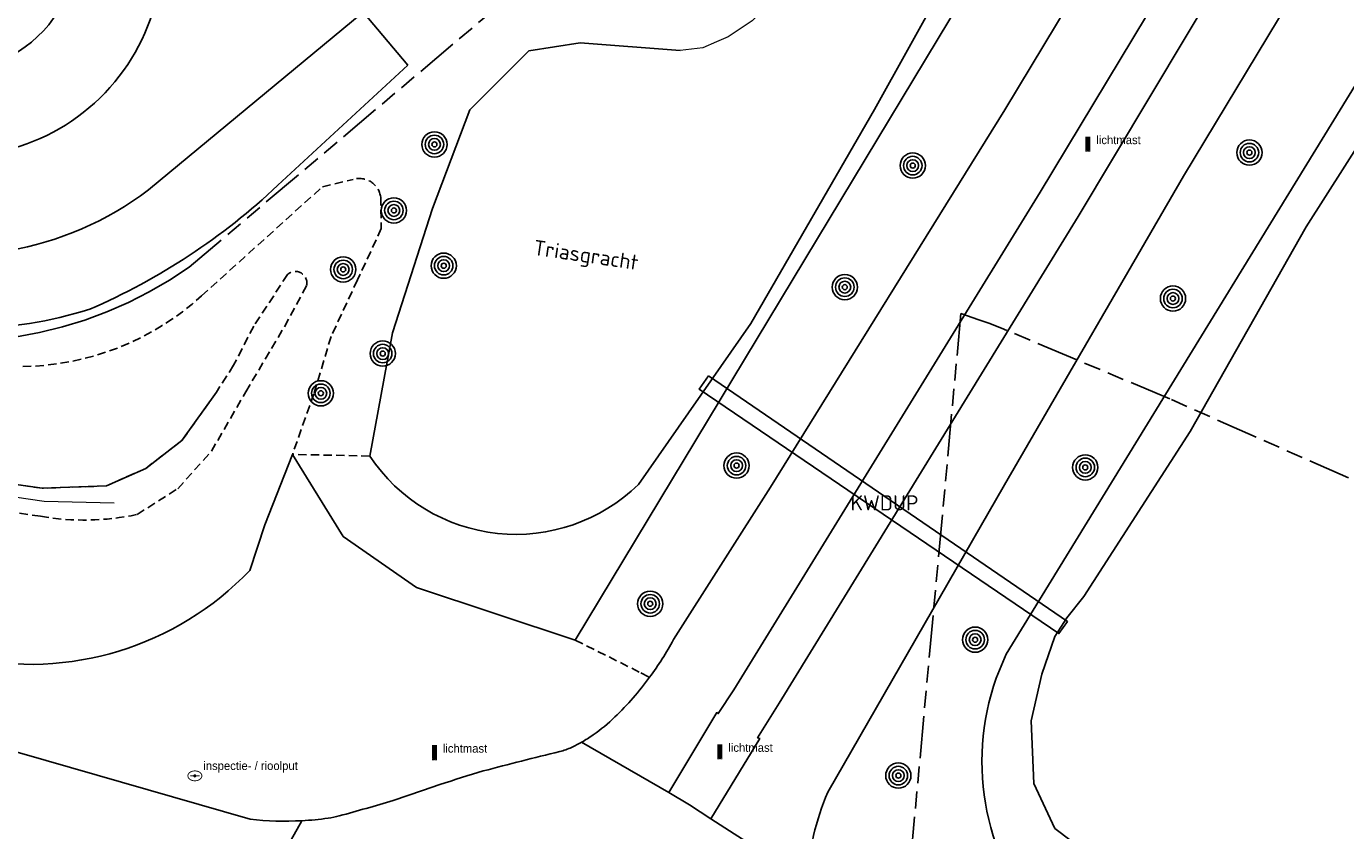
# Model space of a CAD drawing. Extents: x 168491 to 169507, y 481494 to 482503.
# Tile 63 of 108: x 169315 to 169393, y 481585 to 481632. Entities that reach past the tile are written whole.
import ezdxf
from ezdxf.enums import TextEntityAlignment as Align

# ---------------------------------------------------------------- set-up
doc = ezdxf.new("R2010")
doc.units = 0
doc.header["$LTSCALE"] = 0.5
doc.linetypes.add('KAD', pattern=[12, 5, -1, 2, -1, 2, -1])
doc.linetypes.add('STIPPELFIJN', pattern=[1.5, 1, -0.5])
doc.layers.get('0').update_dxf_attribs({"linetype": 'CONTINUOUS'})
for name, color, linetype in [('G01', 3, 'KAD'), ('G_BTD', 3, 'CONTINUOUS'), ('G_KWDUPM1', 7, 'CONTINUOUS'), ('G_OWG', 7, 'CONTINUOUS'), ('G_OWT', 7, 'CONTINUOUS'), ('G_WGD', 2, 'CONTINUOUS'), ('G_WTD', 4, 'CONTINUOUS'), ('KWDUP', 7, 'CONTINUOUS'), ('L_TALUD', 7, 'CONTINUOUS'), ('LSHD', 7, 'CONTINUOUS'), ('ORL', 7, 'CONTINUOUS'), ('PPAL', 7, 'CONTINUOUS'), ('PPUT', 7, 'CONTINUOUS'), ('PVGO', 7, 'CONTINUOUS')]:
    doc.layers.add(name, color=color, linetype=linetype)
doc.styles.add('ISO', font='isocpeur.ttf', dxfattribs={"height": 1})

# ---------------------------------------------------------------- blocks, each defined once
blk = doc.blocks.new('BOOM')
at = {"color": 0}
for radius in [0.75, 0.55, 0.35, 0.15]:
    blk.add_circle((0, 0), radius, dxfattribs=at)
blk = doc.blocks.new('PAAL')
at = {"linetype": 'ByBlock', "lineweight": -2}
h = blk.add_hatch(color=0, dxfattribs=at)
h.dxf.hatch_style = 1
h.paths.add_polyline_path([(0.15, 0.8), (-0.15, 0.8), (-0.15, -0.1), (0, -0.1, -0.414214), (-0.1, 0, -1), (0.1, 0, -0.414214), (0, -0.1), (0.15, -0.1)])
at = {"linetype": 'ByBlock', "lineweight": -2, "true_color": 0x681648}
h = blk.add_hatch(color=219, dxfattribs=at)
h.dxf.hatch_style = 1
h.paths.add_polyline_path([(-0.1, 0, 1), (0.1, 0, 1)])
at = {"color": 0, "linetype": 'ByBlock', "lineweight": -2}
blk.add_attdef('PAAL', (0.5, 0.35), '', height=0.5, dxfattribs=at)
blk = doc.blocks.new('put')
at = {"linetype": 'ByBlock', "lineweight": -2}
h = blk.add_hatch(color=0, dxfattribs=at)
h.dxf.hatch_style = 1
edge = h.paths.add_edge_path()
edge.add_spline(control_points=[(0.442, 0), (0.442, 0.043), (0.43, 0.087), (0.364, 0.201), (0.283, 0.258), (0.091, 0.323), (-0.019, 0.329), (-0.222, 0.288), (-0.313, 0.241), (-0.416, 0.124), (-0.441, 0.064), (-0.443, -0.058), (-0.419, -0.119), (-0.335, -0.218), (-0.276, -0.257), (-0.097, -0.325), (0.037, -0.332), (0.27, -0.27), (0.37, -0.201), (0.433, -0.076), (0.442, -0.038), (0.442, 0)], knot_values=[0, 0, 0, 0, 0.380029, 0.380029, 1.118666, 1.118666, 1.857303, 1.857303, 2.59594, 2.59594, 3.13294, 3.13294, 3.66994, 3.66994, 4.20694, 4.20694, 5.079565, 5.079565, 5.952189, 5.952189, 6.283185, 6.283185, 6.283185, 6.283185], degree=3, periodic=0)
edge = h.paths.add_edge_path(flags=16)
edge.add_ellipse((0, 0), major_axis=(0.392, 0), ratio=0.689655, start_angle=0, end_angle=360)
h = blk.add_hatch(color=0, dxfattribs=at)
h.dxf.hatch_style = 1
h.paths.add_polyline_path([(-0.1, 0, -0.096396), (-0.093, 0.037), (-0.25, 0.037, 1), (-0.25, -0.037), (-0.093, -0.037, -0.096396)])
at = {"linetype": 'ByBlock', "lineweight": -2, "true_color": 0x681648}
h = blk.add_hatch(color=219, dxfattribs=at)
h.dxf.hatch_style = 1
h.paths.add_polyline_path([(0.1, 0, 1), (-0.1, 0, 1)])
at = {"linetype": 'ByBlock', "lineweight": -2}
h = blk.add_hatch(color=0, dxfattribs=at)
h.dxf.hatch_style = 1
h.paths.add_polyline_path([(0.25, 0.037), (0.093, 0.037, -0.096396), (0.1, 0, -0.096396), (0.093, -0.037), (0.25, -0.037, 1)])
at = {"color": 0, "linetype": 'ByBlock', "lineweight": -2}
blk.add_attdef('PUT', (0.5, 0.35), '', height=0.5, dxfattribs=at)

msp = doc.modelspace()

# ---------------------------------------------------------------- linework, layer by layer
at = {"layer": 'G01'}
for points in [[(169314.383, 481613.823), (169315.754, 481614.075), (169317.107, 481614.405), (169318.44, 481614.812), (169319.747, 481615.295), (169321.024, 481615.853), (169322.267, 481616.482), (169323.471, 481617.182), (169324.634, 481617.95), (169344.603, 481634.817), (169355.878, 481635.106), (169368.007, 481660.399), (169362.867, 481662.985), (169355.614, 481663.802), (169350.895, 481664.088), (169346.076, 481664.319), (169328.006, 481662.887), (169310.526, 481658.009)], [(169413.626, 481649.352), (169408.14, 481602.543), (169407.699, 481599.275), (169404.464, 481600.589), (169382.882, 481610.133), (169372.887, 481614.335), (169372.135, 481614.631), (169371.543, 481614.831), (169370.472, 481615.21), (169366.144, 481568.184), (169363.822, 481542.079)]]:
    msp.add_lwpolyline(points, dxfattribs=at)
at = {"layer": 'G_BTD', "linetype": 'STIPPELFIJN', "lineweight": -3, "transparency": 33554687}
for points in [[(169325.368, 481616.244), (169332.552, 481622.727), (169334.373, 481623.163)], [(169336.012, 481622.108), (169336.048, 481620.252), (169334.628, 481617.195), (169333.062, 481613.846), (169332.043, 481610.444), (169330.768, 481606.841)], [(169315.802, 481603.172), (169311.584, 481603.778), (169310.719, 481603.953), (169294.064, 481608.286), (169284.689, 481610.732), (169278.522, 481612.507), (169258.312, 481615.328), (169250.191, 481616.224), (169246.119, 481616.54), (169233.866, 481617.237), (169221.581, 481617.539), (169217.485, 481617.537), (169209.328, 481617.377), (169201.18, 481617.038), (169193.029, 481616.57), (169184.929, 481615.914), (169180.906, 481615.476), (169124.204, 481607.338), (169123.657, 481607.259)], [(169326.254, 481610.533), (169324.209, 481607.664), (169322.056, 481606.014), (169319.723, 481604.974), (169315.902, 481604.829), (169311.691, 481605.434), (169310.83, 481605.608), (169294.178, 481609.941), (169284.804, 481612.387), (169278.703, 481614.151), (169258.514, 481616.938), (169255.347, 481617.287)], [(169330.476, 481617.515), (169328.473, 481614.457), (169327.271, 481612.128), (169326.254, 481610.533)], [(169321.549, 481603.277), (169323.955, 481604.807), (169325.958, 481607.027), (169327.997, 481610.557), (169330.294, 481614.421), (169331.605, 481616.86)], [(169335.36, 481606.746), (169330.768, 481606.841)]]:
    msp.add_lwpolyline(points, dxfattribs=at)
for points in [[(169334.373, 481623.163, -0.4609294), (169336.012, 481622.108)], [(169331.605, 481616.86, 0.7453247), (169330.476, 481617.515)], [(169314.756, 481612.057, 0.1825212), (169325.368, 481616.244)], [(169321.549, 481603.277, -0.096227), (169315.802, 481603.172)]]:
    msp.add_lwpolyline(points, format="xyb", dxfattribs=at)
at = {"layer": 'G_KWDUPM1', "linetype": 'Continuous', "lineweight": 25, "transparency": 33554687}
msp.add_lwpolyline([(169355.473, 481611.497), (169376.8, 481596.926), (169376.297, 481596.209), (169354.934, 481610.708), (169355.473, 481611.497)], dxfattribs=at)
at = {"layer": 'G_OWG', "linetype": 'Continuous', "lineweight": 25, "transparency": 33554687}
for points in [[(169385.588, 481658.818), (169347.563, 481595.823)], [(169330.768, 481606.841), (169329.129, 481602.655), (169328.232, 481599.953)], [(169330.768, 481606.841), (169333.786, 481601.973), (169338.145, 481598.948), (169347.563, 481595.823)]]:
    msp.add_lwpolyline(points, dxfattribs=at)
msp.add_lwpolyline([(169328.232, 481599.953, -0.2600461), (169311.355, 481594.786)], format="xyb", dxfattribs=at)
at = {"layer": 'G_OWG', "linetype": 'STIPPELFIJN', "lineweight": -3, "transparency": 33554687}
msp.add_lwpolyline([(169347.563, 481595.823), (169351.469, 481593.877), (169351.983, 481593.615)], dxfattribs=at)
at = {"layer": 'G_OWT', "linetype": 'Continuous', "lineweight": 25, "transparency": 33554687}
msp.add_lwpolyline([(169373.168, 481594.984), (169399.781, 481638.374)], dxfattribs=at)
msp.add_lwpolyline([(169374.716, 481579.733, -0.2819523), (169373.168, 481594.984)], format="xyb", dxfattribs=at)
at = {"layer": 'G_WGD', "linetype": 'Continuous', "lineweight": 25, "transparency": 33554687}
for points in [[(169401.946, 481653.578), (169401.886, 481653.479), (169383.695, 481623.356), (169373.053, 481605.039), (169362.56, 481586.794)], [(169390.25, 481647.388), (169375.185, 481622.403), (169356.987, 481592.88), (169356.056, 481591.459), (169355.966, 481591.518), (169353.126, 481586.774)], [(169355.626, 481585.217), (169358.524, 481589.976), (169358.396, 481590.031), (169359.679, 481592.076), (169377.442, 481620.967), (169392.479, 481646.075)], [(169383.165, 481644.001), (169373.087, 481627.287), (169359.162, 481604.894), (169353.401, 481595.854)], [(169334.965, 481633.094), (169337.629, 481629.94)], [(169329.902, 481622.81), (169337.629, 481629.94)], [(169303.038, 481592.353), (169314.563, 481589.137), (169328.251, 481585.196)], [(169353.126, 481586.774), (169354.344, 481586.04), (169355.626, 481585.217)]]:
    msp.add_lwpolyline(points, dxfattribs=at)
at = {"layer": 'G_WGD', "lineweight": -3, "transparency": 33554687}
for points in [[(169306.658, 481625.283, 0.6279603), (169322.399, 481640.571)], [(169304.891, 481619.573, 0.2440321), (169322.221, 481622.538)]]:
    msp.add_lwpolyline(points, format="xyb", dxfattribs=at)
at = {"layer": 'G_WGD', "linetype": 'Continuous', "lineweight": 25, "transparency": 33554687}
for points in [[(169317.562, 481639.075, -0.5864459), (169309.008, 481629.895)], [(169318.73, 481615.456, 0.0872787), (169329.902, 481622.81)], [(169304.241, 481615.169, 0.1421081), (169318.73, 481615.456)], [(169353.401, 481595.854, -0.0357978), (169351.983, 481593.615)], [(169349.918, 481591.259, 0.0422787), (169351.983, 481593.615)], [(169348.629, 481590.196, 0.0382391), (169349.918, 481591.259)], [(169347.942, 481589.762, -0.0194168), (169347.349, 481589.456)], [(169347.942, 481589.762, 0.0238761), (169348.629, 481590.196)], [(169346.648, 481589.202, 0.0069887), (169342.105, 481588.058)], [(169347.349, 481589.456, -0.0428553), (169346.648, 481589.202)], [(169342.105, 481588.058, 0.0069104), (169339.526, 481587.252)], [(169339.526, 481587.252, -0.0065846), (169336.753, 481586.304)], [(169362.56, 481586.794, 0.0833761), (169361.324, 481581.562)], [(169336.753, 481586.304, -0.0061941), (169333.554, 481585.392)], [(169328.251, 481585.196, 0.0415871), (169331.329, 481585.104)], [(169332.888, 481585.255, -0.0211553), (169331.329, 481585.104)], [(169333.554, 481585.392, -0.0314368), (169332.888, 481585.255)]]:
    msp.add_lwpolyline(points, format="xyb", dxfattribs=at)
at = {"layer": 'G_WGD', "lineweight": -3, "transparency": 33554687}
for points in [[(169322.221, 481622.538), (169334.965, 481633.094)], [(169353.126, 481586.774), (169347.942, 481589.762)], [(169331.329, 481585.104), (169328.198, 481579.539)], [(169361.324, 481581.562), (169355.626, 481585.217)]]:
    msp.add_lwpolyline(points, dxfattribs=at)
at = {"layer": 'G_WTD', "linetype": 'Continuous', "lineweight": 25, "transparency": 33554687}
for points in [[(169376.694, 481647.299), (169373.881, 481642.663), (169365.346, 481627.305), (169357.987, 481614.604), (169351.313, 481605.056)], [(169353.802, 481630.806), (169347.866, 481631.258), (169344.81, 481630.791), (169341.308, 481627.292), (169339.089, 481621.426), (169336.719, 481614.064), (169335.36, 481606.746)], [(169395.567, 481627.541), (169390.987, 481620.342), (169384.095, 481608.21), (169377.768, 481598.406), (169376.772, 481597.143), (169376.041, 481596.043), (169375.286, 481593.81), (169374.644, 481591.022), (169374.812, 481587.314), (169376.041, 481584.65), (169380.17, 481581.527), (169383.518, 481579.464), (169385.834, 481578.181), (169387.675, 481577.68), (169389.405, 481577.652), (169390.883, 481578.209), (169392.585, 481579.687), (169393.757, 481582.308)]]:
    msp.add_lwpolyline(points, dxfattribs=at)
msp.add_lwpolyline([(169351.313, 481605.056, -0.4696251), (169335.36, 481606.746)], format="xyb", dxfattribs=at)
at = {"layer": 'L_TALUD', "linetype": 'Continuous', "transparency": 33554687}
msp.add_lwpolyline([(169326.254, 481610.533), (169324.209, 481607.664), (169322.056, 481606.014), (169319.723, 481604.974), (169315.902, 481604.829), (169311.691, 481605.434), (169310.83, 481605.608), (169294.178, 481609.941), (169284.804, 481612.387), (169278.703, 481614.151), (169258.514, 481616.938), (169250.343, 481617.839), (169246.228, 481618.159), (169233.932, 481618.858), (169221.6, 481619.162), (169217.469, 481619.16), (169209.279, 481618.998), (169201.1, 481618.658), (169192.917, 481618.188), (169184.775, 481617.529), (169180.702, 481617.086), (169172.895, 481615.965)], dxfattribs=at)
at = {"layer": 'LSHD', "linetype": 'Continuous', "lineweight": 13, "transparency": 33554687}
for points in [[(169373.261, 481657.456), (169373.193, 481657.101), (169359.451, 481634.134), (169358.798, 481633.286), (169358.079, 481632.568), (169356.643, 481631.622), (169355.957, 481631.328), (169355.141, 481630.969), (169353.802, 481630.806)], [(169320.189, 481603.94), (169316.029, 481604.055), (169311.811, 481604.661)]]:
    msp.add_lwpolyline(points, dxfattribs=at)

# ---------------------------------------------------------------- block references
at = {"layer": 'PPAL', "linetype": 'Continuous', "lineweight": 13, "transparency": 33554687}
for p in [(169378.017, 481624.903), (169339.2, 481588.795), (169356.16, 481588.843)]:
    msp.add_blockref('PAAL', p, dxfattribs=at).add_auto_attribs({'PAAL': 'lichtmast'})
at = {"layer": 'PPUT', "linetype": 'Continuous', "lineweight": 13, "transparency": 33554687}
msp.add_blockref('put', (169324.975, 481587.766), dxfattribs=at).add_auto_attribs({'PUT': 'inspectie- / rioolput'})
at = {"layer": 'PVGO', "linetype": 'Continuous', "lineweight": 0, "transparency": 33554687}
for p in [(169339.204, 481625.237), (169387.608, 481624.752), (169367.611, 481623.981), (169336.794, 481621.319), (169333.784, 481617.818), (169339.755, 481618.041), (169363.576, 481616.768), (169383.067, 481616.092), (169336.132, 481612.826), (169332.456, 481610.468), (169357.148, 481606.177), (169377.858, 481606.071), (169352.018, 481597.979), (169371.317, 481595.847), (169366.756, 481587.782)]:
    msp.add_blockref('BOOM', p, dxfattribs=at)

# ---------------------------------------------------------------- texts
at = {"layer": 'KWDUP', "linetype": 'Continuous', "lineweight": 70, "transparency": 33554687, "style": 'ISO'}
msp.add_text('KWDUP', height=0.9, dxfattribs=at).set_placement((169365.935, 481603.964), align=Align.MIDDLE_CENTER)
at = {"layer": 'ORL', "linetype": 'Continuous', "lineweight": 25, "transparency": 33554687, "style": 'ISO'}
msp.add_text('Triasgracht', height=0.9, rotation=351.6, dxfattribs=at).set_placement((169348.207, 481618.678), align=Align.MIDDLE_CENTER)

doc.saveas('drawing.dxf')
